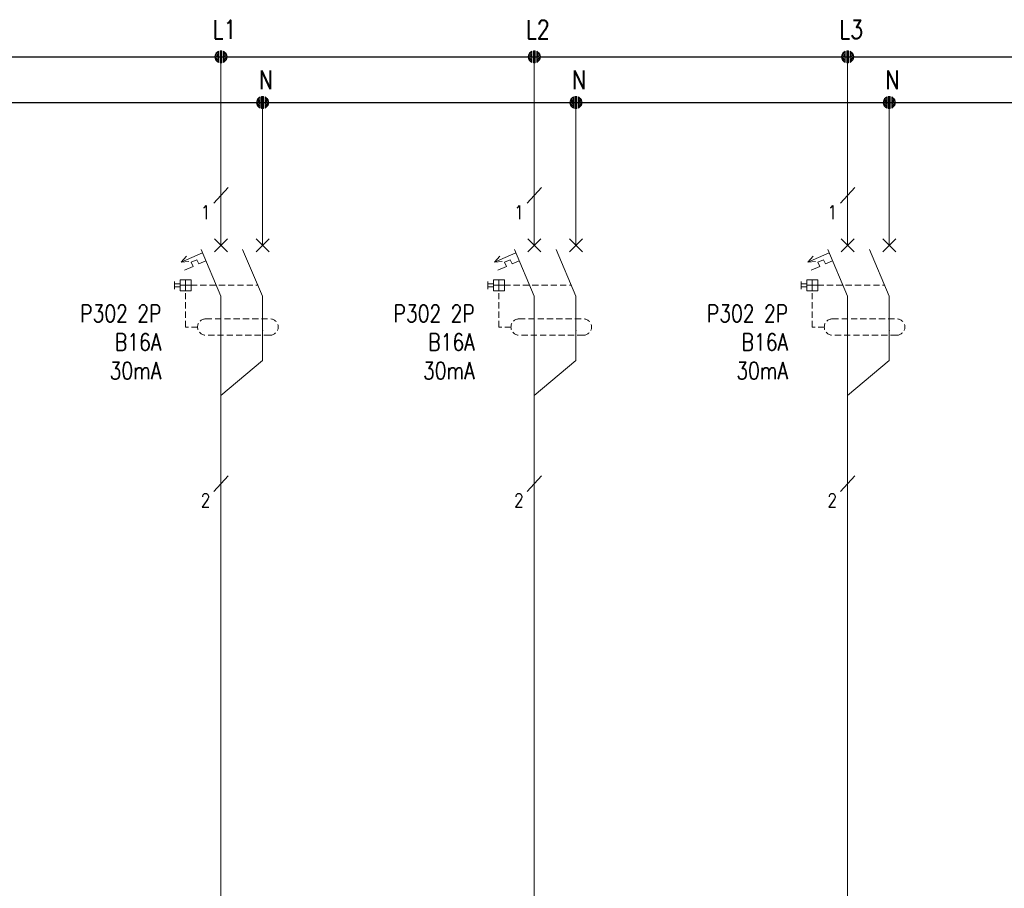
# Model space of a CAD drawing. Header units: millimetres. Extents: x 2505 to 3495, y 1397 to 1684.
# Tile 15 of 59: x 2736 to 2796, y 1465 to 1518. Entities that reach past the tile are written whole.
import ezdxf

# ---------------------------------------------------------------- set-up
doc = ezdxf.new("R2010")
doc.units = ezdxf.units.MM
doc.linetypes.add('DASHED2', pattern=[0.375, 0.25, -0.125])
doc.layers.add('OPIS', color=7, linetype='Continuous')
for name, color, linetype, lineweight in [('PRZEWODY', 3, 'Continuous', 20), ('SYMBOL', 3, 'Continuous', 20), ('SZYNY', 1, 'Continuous', 40)]:
    doc.layers.add(name, color=color, linetype=linetype, lineweight=lineweight)
doc.styles.add('SIMPLEX', font='simplex.shx', dxfattribs={"width": 0.8})

# ---------------------------------------------------------------- blocks, each defined once
blk = doc.blocks.new('P-PUNKT')
for p, q in [((-0.64, 0.17), (-0.66, 0.02)), ((-0.64, 0.17), (-0.66, 0.02)), ((-0.64, 0), (-0.66, -0.03)), ((-0.6, 0.28), (-0.64, 0.17)), ((-0.6, 0.28), (-0.64, 0.17)), ((-0.6, 0.14), (-0.64, 0.09)), ((-0.6, 0), (-0.64, 0)), ((-0.51, 0.43), (-0.6, 0.28)), ((-0.51, 0.43), (-0.6, 0.28)), ((-0.51, 0.29), (-0.6, 0.19)), ((-0.51, 0.15), (-0.6, 0.1)), ((-0.51, 0.01), (-0.6, 0)), ((-0.4, 0.52), (-0.51, 0.43)), ((-0.4, 0.52), (-0.51, 0.43)), ((-0.4, 0.41), (-0.51, 0.33)), ((-0.4, 0.29), (-0.51, 0.24)), ((-0.4, 0.17), (-0.51, 0.15)), ((-0.4, 0.06), (-0.51, 0.05)), ((-0.27, 0.61), (-0.4, 0.52)), ((-0.27, 0.61), (-0.4, 0.52)), ((-0.27, 0.5), (-0.4, 0.43)), ((-0.27, 0.38), (-0.4, 0.33)), ((-0.27, 0.27), (-0.4, 0.24)), ((-0.27, 0.16), (-0.4, 0.14)), ((-0.27, 0.05), (-0.4, 0.05)), ((-0.27, 0.61), (-0.27, -0.61)), ((-0.27, 0.61), (-0.27, -0.61)), ((-0.1, 0.66), (0.1, 0.66)), ((-0.1, 0.66), (0.1, 0.66)), ((-0.1, -0.66), (-0.1, 0.66)), ((-0.1, 0.66), (-0.1, -0.66)), ((-0.1, 0.56), (0.1, 0.56)), ((-0.1, 0.46), (0.1, 0.46)), ((-0.1, 0.36), (0.1, 0.36)), ((-0.1, 0.26), (0.1, 0.26)), ((-0.1, 0.15), (0.1, 0.15)), ((-0.1, 0.05), (0.1, 0.05)), ((0.1, -0.66), (0.1, 0.66)), ((0.1, 0.66), (0.1, -0.66)), ((0.27, 0.61), (0.27, -0.61)), ((0.27, 0.61), (0.27, -0.61)), ((0.27, 0.61), (0.4, 0.52)), ((0.27, 0.61), (0.4, 0.52)), ((0.27, 0.5), (0.4, 0.43)), ((0.27, 0.38), (0.4, 0.33)), ((0.27, 0.27), (0.4, 0.24)), ((0.27, 0.16), (0.4, 0.14)), ((0.27, 0.05), (0.4, 0.05)), ((0.4, 0.52), (0.51, 0.43)), ((0.4, 0.52), (0.51, 0.43)), ((0.4, 0.41), (0.51, 0.33)), ((0.4, 0.29), (0.51, 0.24)), ((0.4, 0.17), (0.51, 0.15)), ((0.4, 0.06), (0.51, 0.05)), ((0.51, 0.43), (0.6, 0.28)), ((0.51, 0.43), (0.6, 0.28)), ((0.51, 0.29), (0.6, 0.19)), ((0.51, 0.15), (0.6, 0.1)), ((0.51, 0.01), (0.6, 0)), ((0.6, 0.28), (0.64, 0.17)), ((0.6, 0.28), (0.64, 0.17)), ((0.6, 0.14), (0.64, 0.09)), ((0.6, 0), (0.64, 0)), ((0.64, 0.17), (0.66, 0.02)), ((0.64, 0.17), (0.66, 0.02)), ((0.64, 0), (0.66, -0.03)), ((-0.65, -0.08), (-0.64, -0.17)), ((-0.64, -0.17), (-0.65, -0.08)), ((-0.6, -0.14), (-0.64, -0.08)), ((-0.64, -0.17), (-0.6, -0.28)), ((-0.6, -0.28), (-0.64, -0.17)), ((-0.51, -0.13), (-0.6, -0.09)), ((-0.51, -0.27), (-0.6, -0.18)), ((-0.6, -0.28), (-0.51, -0.41)), ((-0.51, -0.41), (-0.6, -0.28)), ((-0.4, -0.06), (-0.51, -0.04)), ((-0.4, -0.17), (-0.51, -0.13)), ((-0.4, -0.29), (-0.51, -0.23)), ((-0.4, -0.41), (-0.51, -0.32)), ((-0.51, -0.41), (-0.4, -0.52)), ((-0.4, -0.52), (-0.51, -0.41)), ((-0.27, -0.06), (-0.4, -0.05)), ((-0.27, -0.17), (-0.4, -0.14)), ((-0.27, -0.28), (-0.4, -0.24)), ((-0.27, -0.39), (-0.4, -0.33)), ((-0.27, -0.5), (-0.4, -0.43)), ((-0.4, -0.52), (-0.27, -0.61)), ((-0.27, -0.61), (-0.4, -0.52)), ((-0.1, -0.05), (0.1, -0.05)), ((-0.1, -0.15), (0.1, -0.15)), ((-0.1, -0.26), (0.1, -0.26)), ((-0.1, -0.36), (0.1, -0.36)), ((-0.1, -0.46), (0.1, -0.46)), ((-0.1, -0.56), (0.1, -0.56)), ((0.1, -0.66), (-0.1, -0.66)), ((-0.1, -0.66), (0.1, -0.66)), ((0.27, -0.06), (0.4, -0.05)), ((0.27, -0.17), (0.4, -0.14)), ((0.27, -0.28), (0.4, -0.24)), ((0.27, -0.39), (0.4, -0.33)), ((0.27, -0.5), (0.4, -0.43)), ((0.4, -0.52), (0.27, -0.61)), ((0.27, -0.61), (0.4, -0.52)), ((0.4, -0.06), (0.51, -0.04)), ((0.4, -0.17), (0.51, -0.13)), ((0.4, -0.29), (0.51, -0.23)), ((0.4, -0.41), (0.51, -0.32)), ((0.51, -0.41), (0.4, -0.52)), ((0.4, -0.52), (0.51, -0.41)), ((0.51, -0.13), (0.6, -0.09)), ((0.51, -0.27), (0.6, -0.18)), ((0.6, -0.28), (0.51, -0.41)), ((0.51, -0.41), (0.6, -0.28)), ((0.6, -0.14), (0.64, -0.08)), ((0.64, -0.17), (0.6, -0.28)), ((0.6, -0.28), (0.64, -0.17)), ((0.65, -0.08), (0.64, -0.17)), ((0.64, -0.17), (0.65, -0.08))]:
    blk.add_line(p, q)
at = {"ltscale": 5}
blk.add_line((0.66, 0.02), (0.66, -0.08), dxfattribs=at)
blk.add_point((0, 0))
blk = doc.blocks.new('WYL_ROZ')
for p, q in [((0, 0), (0, 2)), ((5.04, 0), (5.04, 2)), ((-0.78, -0.78), (0.78, 0.78)), ((0.78, -0.78), (-0.78, 0.78)), ((4.26, -0.78), (5.83, 0.78)), ((5.83, -0.78), (4.26, 0.78)), ((-2.24, -0.93), (-4.83, -2.04)), ((-2.41, -0.52), (0, -6.16)), ((2.63, -0.52), (5.04, -6.16)), ((-4.83, -2.04), (-4.17, -1.32)), ((-3.9, -1.97), (-4.83, -2.04)), ((-2.92, -1.75), (-3.6, -2.04)), ((-3.6, -2.04), (-3.37, -2.56)), ((-2.92, -1.75), (-2.69, -2.27)), ((-1.82, -1.9), (-2.69, -2.27)), ((-3.37, -2.56), (-4.41, -3.01)), ((-5.65, -4.41), (-5.65, -5.32)), ((-4.96, -4.69), (-5.65, -4.69)), ((-4.96, -4.2), (-4.96, -5.53)), ((-3.63, -4.2), (-4.96, -4.2)), ((-4.3, -4.2), (-4.3, -5.53)), ((-3.63, -4.2), (-3.63, -5.53)), ((-4.96, -5.03), (-5.65, -5.03)), ((-3.63, -4.86), (-4.96, -4.86)), ((-3.63, -5.53), (-4.96, -5.53)), ((0, -6.12), (0, -11.54)), ((5.04, -6.16), (5.04, -11.58))]:
    blk.add_line(p, q)
at = {"color": 3}
blk.add_line((2.63, -0.52), (5.04, -6.16), dxfattribs=at)
blk.add_line((2.63, -0.52), (5.04, -6.16), dxfattribs=at)
at = {"color": 4, "linetype": 'DASHED2', "ltscale": 3}
for p, q in [((-3.63, -4.86), (4.49, -4.86)), ((-1.84, -8.93), (5.95, -8.93)), ((5.95, -10.91), (-1.84, -10.91))]:
    blk.add_line(p, q, dxfattribs=at)
blk.add_lwpolyline([(-2.83, -9.92), (-4.3, -9.92), (-4.3, -5.53)], dxfattribs=at)
for centre, start, end in [((-1.84, -9.92), 90, 270), ((5.95, -9.92), 270, 90)]:
    blk.add_arc(centre, 0.99, start, end, dxfattribs=at)
blk.add_point((5.04, -10.35), dxfattribs=at)
blk.add_point((5.04, -10.35), dxfattribs=at)

msp = doc.modelspace()

# ---------------------------------------------------------------- linework, layer by layer
at = {"layer": 'PRZEWODY', "ltscale": 5}
for p, q in [((2748.091, 1504.084), (2748.092, 1515.51)), ((2767.081, 1504.084), (2767.081, 1515.51)), ((2786.07, 1504.084), (2786.07, 1515.51)), ((2750.613, 1498.292), (2750.613, 1497.101)), ((2769.602, 1498.292), (2769.602, 1497.101)), ((2788.591, 1498.292), (2788.591, 1497.101))]:
    msp.add_line(p, q, dxfattribs=at)
at = {"layer": 'PRZEWODY'}
for p, q in [((2750.613, 1505.084), (2750.613, 1512.738)), ((2769.602, 1505.084), (2769.602, 1512.738)), ((2788.591, 1505.084), (2788.591, 1512.738)), ((2748.091, 1488.699), (2748.091, 1441.541)), ((2767.081, 1488.699), (2767.081, 1441.541)), ((2786.07, 1488.699), (2786.07, 1441.541))]:
    msp.add_line(p, q, dxfattribs=at)
at = {"layer": 'SYMBOL'}
for p, q in [((2747.651, 1506.636), (2748.532, 1507.581)), ((2766.64, 1506.636), (2767.521, 1507.581)), ((2785.629, 1506.636), (2786.51, 1507.581)), ((2748.091, 1498.61), (2748.091, 1488.699)), ((2767.081, 1498.61), (2767.081, 1488.699)), ((2786.07, 1498.61), (2786.07, 1488.699)), ((2750.613, 1497.101), (2748.091, 1494.976)), ((2769.602, 1497.101), (2767.081, 1494.976)), ((2788.591, 1497.101), (2786.07, 1494.976)), ((2747.651, 1489.148), (2748.532, 1490.093)), ((2766.64, 1489.148), (2767.521, 1490.093)), ((2785.629, 1489.148), (2786.51, 1490.093))]:
    msp.add_line(p, q, dxfattribs=at)
at = {"layer": 'SZYNY', "lineweight": -3}
for p, q in [((2551.274, 1515.51), (2784.235, 1515.51)), ((2553.703, 1515.509), (3301.29, 1515.509))]:
    msp.add_line(p, q, dxfattribs=at)
at = {"layer": 'SZYNY', "color": 5, "lineweight": -3}
for p, q in [((2551.274, 1512.738), (2784.235, 1512.738)), ((2553.703, 1512.739), (3301.29, 1512.739))]:
    msp.add_line(p, q, dxfattribs=at)

# ---------------------------------------------------------------- block references
at = {"layer": 'PRZEWODY', "xscale": 0.5543999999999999, "yscale": 0.5543999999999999, "zscale": 0.5543999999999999}
for p in [(2748.092, 1515.51), (2767.081, 1515.51), (2786.07, 1515.51), (2750.613, 1512.738), (2769.602, 1512.738), (2788.591, 1512.738)]:
    msp.add_blockref('P-PUNKT', p, dxfattribs=at)
at = {"layer": 'SYMBOL', "color": 6, "xscale": 0.5, "yscale": 0.5, "zscale": 0.5}
for p in [(2748.091, 1504.084), (2767.081, 1504.084), (2786.07, 1504.084)]:
    msp.add_blockref('WYL_ROZ', p, dxfattribs=at)

# ---------------------------------------------------------------- texts
at = {"layer": 'OPIS', "lineweight": -3, "style": 'SIMPLEX', "width": 0.8}
for s, p in [('L1', (2747.585, 1516.61)), ('L2', (2766.574, 1516.61)), ('L3', (2785.563, 1516.61))]:
    msp.add_text(s, height=1.134, dxfattribs=at).set_placement(p)
at = {"layer": 'OPIS', "style": 'SIMPLEX', "width": 0.8}
for s, height, p in [('N', 1.134, (2750.382, 1513.549)), ('N', 1.134, (2769.371, 1513.549)), ('N', 1.134, (2788.36, 1513.549)), ('1', 0.832, (2746.873, 1505.67)), ('1', 0.832, (2765.862, 1505.67)), ('1', 0.832, (2784.851, 1505.67)), ('2', 0.832, (2746.873, 1488.198)), ('2', 0.832, (2765.862, 1488.198)), ('2', 0.832, (2784.851, 1488.198))]:
    msp.add_text(s, height=height, dxfattribs=at).set_placement(p)
at = {"layer": 'OPIS', "char_height": 1.0395, "attachment_point": 3, "style": 'SIMPLEX'}
for insert in [(2744.481, 1500.463), (2763.471, 1500.463), (2782.46, 1500.463)]:
    msp.add_mtext_dynamic_manual_height_columns('P302 2P \\PB16A\\P30mA', width=5.47973, gutter_width=7.173, heights=[0], dxfattribs=dict(at, insert=insert))

doc.saveas('drawing.dxf')
